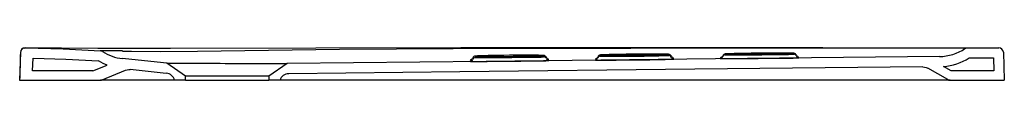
# Model space of a CAD drawing. Header units: millimetres. Extents: x 929.09 to 930.15, y 1538.18 to 1538.21.
import ezdxf

# ---------------------------------------------------------------- set-up
doc = ezdxf.new("R2010")
doc.units = ezdxf.units.MM
doc.layers.add('SANINDUSA', color=3, linetype='Continuous')

msp = doc.modelspace()

# ---------------------------------------------------------------- linework, layer by layer
at = {"layer": 'SANINDUSA'}
for p, q in [((929.0933, 1538.2106), (929.0948, 1538.2107)), ((929.094, 1538.2107), (929.0948, 1538.2107)), ((930.1122, 1538.2109), (930.1458, 1538.2108)), ((929.089, 1538.2058), (929.0882, 1538.1758)), ((929.1022, 1538.1858), (929.1029, 1538.1996)), ((929.1992, 1538.2073), (929.2091, 1538.2072)), ((929.7101, 1538.199), (929.7105, 1538.1991)), ((929.9243, 1538.2039), (929.9243, 1538.2039)), ((930.114, 1538.1999), (930.14, 1538.1998)), ((930.14, 1538.1998), (930.1405, 1538.1858)), ((930.1508, 1538.206), (930.1518, 1538.1758)), ((929.1672, 1538.1858), (929.1826, 1538.192)), ((929.2674, 1538.18), (929.2472, 1538.1942)), ((929.3772, 1538.1938), (929.3574, 1538.18)), ((929.5752, 1538.1978), (929.5756, 1538.1979)), ((929.6596, 1538.1971), (929.66, 1538.1971)), ((929.7099, 1538.1976), (929.7103, 1538.1977)), ((930.0907, 1538.1764), (930.0691, 1538.1889)), ((930.0945, 1538.1858), (930.0861, 1538.1906)), ((929.1672, 1538.1858), (929.1022, 1538.1858)), ((929.1774, 1538.1761), (929.2027, 1538.1865)), ((929.2674, 1538.1758), (929.2674, 1538.18)), ((929.3574, 1538.18), (929.2674, 1538.18)), ((929.3574, 1538.18), (929.3574, 1538.1758)), ((930.1405, 1538.1858), (930.0945, 1538.1858)), ((929.0882, 1538.1758), (929.1755, 1538.1758)), ((929.1815, 1538.1758), (929.1755, 1538.1758)), ((929.2554, 1538.1758), (929.1815, 1538.1758)), ((929.2674, 1538.1758), (929.2554, 1538.1758)), ((929.2674, 1538.1758), (929.3574, 1538.1758)), ((929.3694, 1538.1758), (929.3574, 1538.1758)), ((929.5772, 1538.1758), (929.3694, 1538.1758)), ((929.6488, 1538.1758), (929.5773, 1538.1758)), ((929.6577, 1538.1758), (929.6488, 1538.1758)), ((929.7102, 1538.1758), (929.6578, 1538.1758)), ((929.712, 1538.1758), (929.7102, 1538.1758)), ((929.7838, 1538.1758), (929.7123, 1538.1758)), ((929.7927, 1538.1758), (929.7838, 1538.1758)), ((929.8472, 1538.1758), (929.7928, 1538.1758)), ((929.9188, 1538.1758), (929.8473, 1538.1758)), ((929.9277, 1538.1758), (929.9188, 1538.1758)), ((929.9639, 1538.1758), (929.9278, 1538.1758)), ((930.0932, 1538.1758), (929.9639, 1538.1758)), ((930.0932, 1538.1758), (930.1518, 1538.1758))]:
    msp.add_line(p, q, dxfattribs=at)
at = {"layer": 'SANINDUSA', "flags": 128}
for points in [[(929.7218, 1538.2108), (929.5649, 1538.2107), (929.408, 1538.2104), (929.2513, 1538.2101), (929.1728, 1538.2101), (929.094, 1538.2107)], [(929.0948, 1538.2107), (929.1351, 1538.2097), (929.1754, 1538.2075)], [(929.2091, 1538.2072), (929.2398, 1538.2069), (929.2804, 1538.2073), (929.3571, 1538.2084), (929.4338, 1538.2092), (929.618, 1538.2104), (929.6641, 1538.2105)], [(929.6641, 1538.2105), (929.6708, 1538.2106), (929.6781, 1538.2106), (929.6861, 1538.2106), (929.6946, 1538.2106), (929.7034, 1538.2106), (929.7124, 1538.2106), (929.7216, 1538.2106), (929.7307, 1538.2106), (929.7397, 1538.2106), (929.7485, 1538.2106), (929.757, 1538.2107), (929.765, 1538.2107), (929.7725, 1538.2107), (929.7793, 1538.2107)], [(929.9557, 1538.2108), (929.8526, 1538.2107), (929.7218, 1538.2108)], [(929.7793, 1538.2107), (929.9307, 1538.2107), (929.9773, 1538.2108)], [(929.9773, 1538.2108), (929.9873, 1538.2108), (929.9969, 1538.2108), (930.0062, 1538.2108), (930.0152, 1538.2108), (930.0266, 1538.2108), (930.0373, 1538.2108), (930.0475, 1538.2108), (930.0569, 1538.2108), (930.0659, 1538.2108), (930.0741, 1538.2108), (930.0816, 1538.2108), (930.0883, 1538.2109), (930.0938, 1538.2109), (930.0985, 1538.2109), (930.1026, 1538.2109), (930.106, 1538.2109), (930.1087, 1538.2109), (930.1106, 1538.2109), (930.1118, 1538.2109), (930.1122, 1538.2109)], [(930.1094, 1538.21), (930.1109, 1538.2107), (930.1122, 1538.2109)], [(929.1029, 1538.1996), (929.1381, 1538.1985), (929.1732, 1538.1966)], [(929.2472, 1538.1942), (929.2232, 1538.1966), (929.1992, 1538.1992)], [(930.0819, 1538.2015), (929.8397, 1538.1988), (929.5921, 1538.1961), (929.3772, 1538.1938)], [(929.5776, 1538.1997), (929.5776, 1538.1997), (929.5773, 1538.199), (929.5768, 1538.1985), (929.5764, 1538.1982), (929.576, 1538.198), (929.5758, 1538.1979), (929.5756, 1538.1978), (929.5755, 1538.1978), (929.5755, 1538.1978)], [(929.5809, 1538.2019), (929.5804, 1538.2018), (929.5807, 1538.2017)], [(929.5807, 1538.2002), (929.5804, 1538.2002), (929.5805, 1538.2002)], [(929.5807, 1538.2017), (929.5809, 1538.2017), (929.5824, 1538.2016), (929.5849, 1538.2015), (929.5884, 1538.2015), (929.5926, 1538.2014), (929.5976, 1538.2014), (929.603, 1538.2014), (929.609, 1538.2015), (929.6151, 1538.2015), (929.6214, 1538.2016), (929.6275, 1538.2017), (929.6334, 1538.2018), (929.6387, 1538.2018), (929.6436, 1538.202)], [(929.6543, 1538.201), (929.6543, 1538.201), (929.6535, 1538.2011), (929.6516, 1538.2011), (929.6487, 1538.2011), (929.645, 1538.2011), (929.6404, 1538.2011), (929.6353, 1538.201), (929.6295, 1538.201), (929.6236, 1538.201), (929.6173, 1538.2009), (929.6111, 1538.2008), (929.605, 1538.2007), (929.5994, 1538.2007), (929.5942, 1538.2006), (929.5913, 1538.2005), (929.5887, 1538.2005), (929.5852, 1538.2004), (929.5826, 1538.2003), (929.581, 1538.2003), (929.5807, 1538.2002)], [(929.6538, 1538.2025), (929.6535, 1538.2025), (929.6516, 1538.2026), (929.6487, 1538.2027), (929.645, 1538.2027), (929.6404, 1538.2027), (929.6353, 1538.2027), (929.6295, 1538.2027), (929.6236, 1538.2027), (929.6173, 1538.2027), (929.6111, 1538.2026), (929.605, 1538.2025), (929.5994, 1538.2025), (929.5942, 1538.2024), (929.5913, 1538.2023), (929.5887, 1538.2022), (929.5852, 1538.2021), (929.5826, 1538.202), (929.581, 1538.2019), (929.5809, 1538.2019)], [(929.6541, 1538.2024), (929.6542, 1538.2024), (929.6544, 1538.2025), (929.6538, 1538.2025)], [(929.7159, 1538.2031), (929.7154, 1538.203), (929.7157, 1538.203)], [(929.7155, 1538.2017), (929.7154, 1538.2017), (929.7155, 1538.2017)], [(929.7892, 1538.2037), (929.7894, 1538.2037), (929.7889, 1538.2038)], [(929.7893, 1538.2025), (929.7894, 1538.2025), (929.7893, 1538.2025)], [(929.8508, 1538.2043), (929.8504, 1538.2042), (929.8506, 1538.2042)], [(929.8506, 1538.2031), (929.8504, 1538.2031), (929.8505, 1538.2031)], [(929.9243, 1538.2039), (929.9244, 1538.2039), (929.9235, 1538.2039), (929.9216, 1538.2039), (929.9187, 1538.2039), (929.915, 1538.2039), (929.9104, 1538.2039), (929.9053, 1538.2039), (929.8995, 1538.2038), (929.8936, 1538.2038), (929.8872, 1538.2037), (929.8811, 1538.2037), (929.875, 1538.2036), (929.8694, 1538.2035), (929.8642, 1538.2034), (929.8613, 1538.2034), (929.8587, 1538.2034), (929.8552, 1538.2033), (929.8526, 1538.2032), (929.851, 1538.2032), (929.8506, 1538.2031)], [(929.9242, 1538.2048), (929.9244, 1538.2048), (929.9242, 1538.2048)], [(929.1826, 1538.192), (929.1783, 1538.1939), (929.1732, 1538.1966)], [(929.2472, 1538.1942), (929.2478, 1538.1942), (929.2496, 1538.1942), (929.2513, 1538.1942), (929.2535, 1538.1942), (929.2561, 1538.1942), (929.2592, 1538.1942), (929.2625, 1538.1942), (929.2661, 1538.1942), (929.2702, 1538.1942), (929.2747, 1538.1942), (929.2791, 1538.1942), (929.2839, 1538.1942), (929.2889, 1538.1941), (929.2942, 1538.1941), (929.2994, 1538.1941), (929.3047, 1538.1941), (929.3102, 1538.194), (929.3158, 1538.194), (929.3212, 1538.194), (929.3265, 1538.194), (929.3319, 1538.1939), (929.3371, 1538.1939), (929.342, 1538.1939), (929.3468, 1538.1939), (929.3513, 1538.1939), (929.3557, 1538.1939), (929.3595, 1538.1939), (929.3631, 1538.1939), (929.3663, 1538.1938), (929.3692, 1538.1938), (929.3716, 1538.1938), (929.3736, 1538.1938), (929.3752, 1538.1938), (929.3763, 1538.1938), (929.3769, 1538.1938), (929.3772, 1538.1938)], [(930.064, 1538.1903), (929.8177, 1538.1876), (929.5637, 1538.1848), (929.3789, 1538.1828)], [(929.5752, 1538.1976), (929.5748, 1538.1977), (929.5752, 1538.1978)], [(930.064, 1538.1903), (930.0673, 1538.1897), (930.0691, 1538.1889)], [(929.2027, 1538.1865), (929.206, 1538.1872), (929.2076, 1538.1872)], [(929.2466, 1538.1832), (929.2271, 1538.1851), (929.2076, 1538.1872)]]:
    msp.add_lwpolyline(points, dxfattribs=at)
at = {"layer": 'SANINDUSA'}
for centre, radius, start, end in [((929.094, 1538.2057), 0.005, 89.5084, 178.5855), ((929.094, 1538.2057), 0.00494, 98.0651, 178.3733), ((930.0814, 1538.2514), 0.05, 270.6209, 304.0351), ((930.1458, 1538.2058), 0.005, 2, 89.8373), ((929.1819, 1537.5192), 0.6884, 88.5615, 90.5441), ((929.1751, 1538.2025), 0.005, 57.3956, 87.254), ((929.2047, 1538.2486), 0.0498, 237.2887, 263.6063), ((929.5748, 1538.1991), 0.0029, 278.2901, 342.6211), ((929.5806, 1538.1987), 0.00318, 90.7555, 159.9824), ((929.5804, 1538.1973), 0.00296, 91.8982, 161.6358), ((929.5748, 1542.3559), 4.1557, 270.0784, 270.9478), ((929.6417, 1538.3866), 0.1847, 270.5955, 273.8609), ((929.6437, 1538.437), 0.2363, 269.9665, 272.5533), ((929.6542, 1538.1992), 0.00327, 22.6345, 91.2777), ((929.6544, 1538.1981), 0.00294, 19.5934, 84.3669), ((929.6599, 1538.2014), 0.00285, 198.367, 259.3522), ((929.6599, 1538.1999), 0.00278, 196.8882, 264.4311), ((929.6575, 1538.2163), 0.018, 270.6222, 277.2201), ((929.6973, 1543.5203), 5.3228, 270.1374, 270.9182), ((929.7121, 1538.2183), 0.0195, 264.4561, 270.3189), ((929.7098, 1538.2005), 0.0029, 278.2313, 342.6013), ((929.7099, 1538.2018), 0.00284, 281.3188, 343.0206), ((929.7156, 1538.1999), 0.00314, 90.5053, 159.7777), ((929.7154, 1538.1988), 0.00291, 94.1612, 162.1472), ((929.7762, 1535.9951), 2.2075, 89.6613, 91.5755), ((929.7079, 1542.5362), 4.3346, 270.1002, 270.9342), ((929.7396, 1539.6638), 1.461, 269.0598, 271.5283), ((929.7648, 1536.8567), 1.3473, 88.9739, 92.0795), ((929.7791, 1538.3424), 0.139, 269.7979, 274.1732), ((929.7763, 1538.561), 0.3587, 270.3708, 272.0856), ((929.7803, 1538.6073), 0.409, 270.3189, 272.0359), ((929.7893, 1538.2006), 0.00319, 22.0671, 90.6259), ((929.7894, 1538.1995), 0.00295, 19.6675, 86.259), ((929.795, 1538.2027), 0.0029, 198.9644, 260.317), ((929.7949, 1538.2013), 0.00279, 196.8996, 264.5379), ((929.7926, 1538.2198), 0.0202, 270.6106, 276.284), ((929.8273, 1544.0548), 5.8557, 270.17374, 270.88363), ((929.8448, 1538.202), 0.00289, 277.8274, 342.8301), ((929.8469, 1538.2213), 0.0213, 265.2591, 270.2628), ((929.8449, 1538.2031), 0.00284, 279.6887, 343.1839), ((929.8505, 1538.2012), 0.00305, 90.9701, 160.7552), ((929.8504, 1538.2002), 0.00295, 92.8991, 161.7139), ((929.8402, 1542.8317), 4.6286, 270.1281, 270.9088), ((929.8731, 1540.0756), 1.8715, 269.3114, 271.2399), ((929.9011, 1536.4056), 1.7994, 89.2629, 91.6006), ((929.914, 1538.3885), 0.184, 269.8672, 273.1845), ((929.9129, 1538.5096), 0.3059, 270.1208, 272.1206), ((929.9143, 1538.7035), 0.5038, 270.3738, 271.7705), ((929.9244, 1538.2018), 0.00305, 20.9858, 86.4548), ((929.9244, 1538.2009), 0.003, 20.7428, 85.0704), ((929.93, 1538.2038), 0.00289, 198.3119, 262.0996), ((929.93, 1538.2028), 0.00285, 197.5872, 264.344), ((929.9278, 1538.2236), 0.0229, 270.5741, 275.0092), ((930.0814, 1538.2514), 0.061, 274.4099, 302.2627), ((929.5623, 1543.5525), 5.3564, 270.1367, 270.9126), ((929.5772, 1538.215), 0.0175, 263.4471, 270.1547), ((929.6456, 1538.5854), 0.3887, 270.2918, 272.0978), ((929.2458, 1538.1733), 0.01, 14.5359, 85.0016), ((929.379, 1538.1728), 0.01, 90.6223, 162.9621), ((929.1755, 1538.1808), 0.005, 270, 292.2077), ((930.0932, 1538.1808), 0.005, 240, 270)]:
    msp.add_arc(centre, radius, start, end, dxfattribs=at)
msp.add_ellipse((929.0932, 1538.1757), major_axis=(0.005, 0.2026), ratio=0.024678, start_param=1.421859, end_param=1.570975, dxfattribs=at)

doc.saveas('drawing.dxf')
